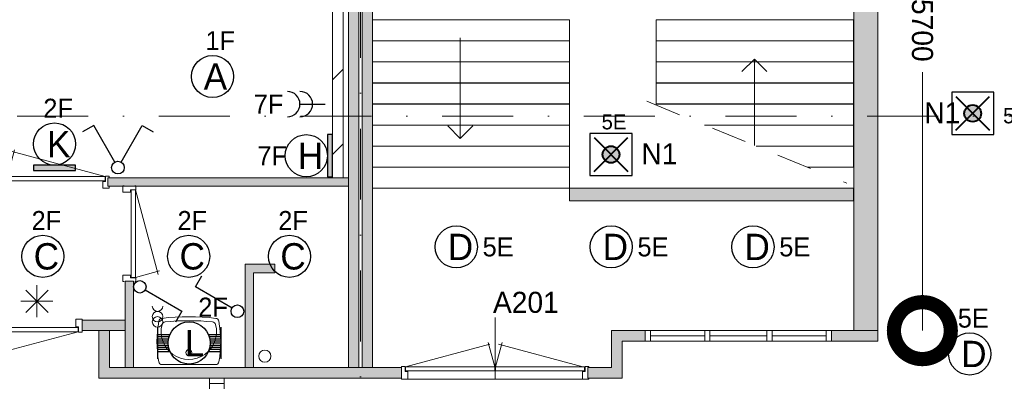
# Model space of a CAD drawing. Header units: millimetres. Extents: x 84337 to 168437, y -3060 to 56340.
# Tile 35 of 84: x 124683 to 134036, y 11954 to 15385. Entities that reach past the tile are written whole.
import ezdxf
from ezdxf.enums import TextEntityAlignment as Align
from ezdxf.xclip import XClip

# ---------------------------------------------------------------- set-up
doc = ezdxf.new("R2010")
doc.units = ezdxf.units.MM
doc.header["$PDMODE"] = 3
doc.header["$PDSIZE"] = 1
doc.linetypes.add('DGN2', pattern=[672.8, 336.4, -336.4])
doc.linetypes.add('DGN4', pattern=[1345.6, 672.8, -336.4, 0, -336.4])
for name, color, linetype in [('14', 7, 'Continuous'), ('16', 7, 'Continuous'), ('17', 7, 'Continuous'), ('18', 7, 'Continuous'), ('19', 7, 'Continuous'), ('20', 7, 'Continuous'), ('24', 7, 'Continuous'), ('31', 7, 'Continuous'), ('32', 7, 'Continuous'), ('33', 7, 'Continuous'), ('40', 7, 'Continuous'), ('48', 7, 'Continuous'), ('5', 7, 'Continuous'), ('56', 7, 'Continuous'), ('58', 7, 'Continuous'), ('62', 7, 'Continuous')]:
    doc.layers.add(name, color=color, linetype=linetype)
doc.styles.add('dgn001', font='dgn001.shx')
doc.styles.add('dgn003', font='dgn003.shx')
doc.styles.get("Standard").update_dxf_attribs({"font": 'arial.ttf'})
doc.dimstyles.get("Standard").update_dxf_attribs({"dimtxt": 0.18, "dimasz": 0.18, "dimexe": 0.18, "dimexo": 0.0625, "dimgap": 0.09, "dimtad": 0, "dimtih": 1, "dimtoh": 1, "dimdec": 4, "dimzin": 0, "dimdsep": 46, "dimtxsty": 'Standard', "dimcen": 0.09, "dimadec": 0, "dimazin": 0, "dimtfac": 1, "dimtdec": 4, "dimtofl": 0, "dimtmove": 0, "dimatfit": 3, "dimfxl": 1, "dimtolj": 1, "dimtzin": 0, "dimarcsym": 0})

# ---------------------------------------------------------------- blocks, each defined once
blk = doc.blocks.new('EA735')
at = {"layer": '18'}
blk.add_hatch(color=3, dxfattribs=at).paths.add_polyline_path([(0, -200), (0, 200), (-50, 200), (-50, -200)])
at = {"layer": '18', "color": 3, "linetype": 'Continuous', "lineweight": 30, "flags": 128}
blk.add_lwpolyline([(0, -200), (0, 200), (-50, 200), (-50, -200), (0, -200)], dxfattribs=at)
at = {"layer": '18', "color": 3, "linetype": 'Continuous', "lineweight": 30}
blk.add_circle((-250, 0), 200, dxfattribs=at)
at = {"layer": '18', "color": 2, "linetype": 'Continuous', "lineweight": 13, "style": 'dgn001'}
blk.add_text('H', height=250, dxfattribs=at).set_placement((-210.3, 0), align=Align.MIDDLE_CENTER)
at = {"layer": '18', "color": 1, "linetype": 'Continuous', "lineweight": 13, "style": 'dgn001'}
blk.add_text('7F', height=180, dxfattribs=at).set_placement((-433.4, 0), align=Align.MIDDLE_RIGHT)
blk = doc.blocks.new('EA634')
at = {"layer": '18'}
blk.add_hatch(color=3, dxfattribs=at).paths.add_polyline_path([(-200, 0), (200, 0), (200, 50), (-200, 50)])
at = {"layer": '18', "color": 3, "linetype": 'Continuous', "lineweight": 30, "flags": 128}
blk.add_lwpolyline([(-200, 0), (200, 0), (200, 50), (-200, 50), (-200, 0)], dxfattribs=at)
at = {"layer": '18', "color": 3, "linetype": 'Continuous', "lineweight": 30}
blk.add_circle((0, 250), 200, dxfattribs=at)
at = {"layer": '18', "color": 1, "linetype": 'Continuous', "lineweight": 13, "style": 'dgn001'}
blk.add_text('2F', height=180, dxfattribs=at).set_placement((34, 500), align=Align.CENTER)
at = {"layer": '18', "color": 2, "linetype": 'Continuous', "lineweight": 13, "style": 'dgn001'}
blk.add_text('K', height=250, dxfattribs=at).set_placement((39.7, 250), align=Align.MIDDLE_CENTER)
blk = doc.blocks.new('ED918')
at = {"layer": '20'}
h = blk.add_hatch(color=4, dxfattribs=at)
edge = h.paths.add_edge_path()
edge.add_arc((-0.4, -0.1), 80, 0, 360)
at = {"layer": '20', "color": 4, "linetype": 'Continuous', "lineweight": 40}
for p, q in [((-160, 160), (160, -160)), ((-160, -160), (160, 160))]:
    blk.add_line(p, q, dxfattribs=at)
at = {"layer": '20', "color": 3, "linetype": 'Continuous', "lineweight": 30, "flags": 128}
blk.add_lwpolyline([(-200, -200), (200, -200), (200, 200), (-200, 200), (-200, -200)], dxfattribs=at)
at = {"layer": '20', "color": 4, "linetype": 'Continuous', "lineweight": 40}
blk.add_circle((-0.4, -0.1), 80, dxfattribs=at)
at = {"layer": '20', "color": 2, "linetype": 'Continuous', "lineweight": 30, "style": 'dgn001'}
blk.add_text('N1', height=200, dxfattribs=at).set_placement((-118.7, -94.4), align=Align.RIGHT)
at = {"layer": '20', "color": 1, "linetype": 'Continuous', "lineweight": 13, "style": 'dgn001'}
blk.add_text('5E', height=144, dxfattribs=at).set_placement((288.8, -94.4))
blk = doc.blocks.new('ED922')
at = {"layer": '20'}
h = blk.add_hatch(color=4, dxfattribs=at)
edge = h.paths.add_edge_path()
edge.add_arc((-0.4, -0.1), 80, 0, 360)
at = {"layer": '20', "color": 4, "linetype": 'Continuous', "lineweight": 40}
for p, q in [((-160, 160), (160, -160)), ((-160, -160), (160, 160))]:
    blk.add_line(p, q, dxfattribs=at)
at = {"layer": '20', "color": 3, "linetype": 'Continuous', "lineweight": 30, "flags": 128}
blk.add_lwpolyline([(-200, -200), (200, -200), (200, 200), (-200, 200), (-200, -200)], dxfattribs=at)
at = {"layer": '20', "color": 4, "linetype": 'Continuous', "lineweight": 40}
blk.add_circle((-0.4, -0.1), 80, dxfattribs=at)
at = {"layer": '20', "color": 1, "linetype": 'Continuous', "lineweight": 13, "style": 'dgn001'}
blk.add_text('5E', height=144, dxfattribs=at).set_placement((28, 238.4), align=Align.CENTER)
at = {"layer": '20', "color": 2, "linetype": 'Continuous', "lineweight": 30, "style": 'dgn001'}
blk.add_text('N1', height=200, dxfattribs=at).set_placement((288.8, -94.4))
blk = doc.blocks.new('EC6103')
at = {"layer": '18', "color": 3, "linetype": 'Continuous', "lineweight": 30}
blk.add_circle((0, 0), 200, dxfattribs=at)
at = {"layer": '18', "color": 1, "linetype": 'Continuous', "lineweight": 13, "style": 'dgn001'}
blk.add_text('5E', height=180, dxfattribs=at).set_placement((34, 250), align=Align.CENTER)
at = {"layer": '18', "color": 2, "linetype": 'Continuous', "lineweight": 13, "style": 'dgn001'}
blk.add_text('D', height=250, dxfattribs=at).set_placement((39.6, 0), align=Align.MIDDLE_CENTER)
blk = doc.blocks.new('EC6104')
at = {"layer": '18', "color": 3, "linetype": 'Continuous', "lineweight": 30}
blk.add_circle((0, 0), 200, dxfattribs=at)
at = {"layer": '18', "color": 2, "linetype": 'Continuous', "lineweight": 13, "style": 'dgn001'}
blk.add_text('D', height=250, dxfattribs=at).set_placement((39.6, 0), align=Align.MIDDLE_CENTER)
at = {"layer": '18', "color": 1, "linetype": 'Continuous', "lineweight": 13, "style": 'dgn001'}
blk.add_text('5E', height=180, dxfattribs=at).set_placement((250, 0), align=Align.MIDDLE_LEFT)
blk = doc.blocks.new('EC6105')
at = {"layer": '18', "color": 3, "linetype": 'Continuous', "lineweight": 30}
blk.add_circle((0, 0), 200, dxfattribs=at)
at = {"layer": '18', "color": 2, "linetype": 'Continuous', "lineweight": 13, "style": 'dgn001'}
blk.add_text('D', height=250, dxfattribs=at).set_placement((39.6, 0), align=Align.MIDDLE_CENTER)
at = {"layer": '18', "color": 1, "linetype": 'Continuous', "lineweight": 13, "style": 'dgn001'}
blk.add_text('5E', height=180, dxfattribs=at).set_placement((250, 0), align=Align.MIDDLE_LEFT)
blk = doc.blocks.new('EC6106')
at = {"layer": '18', "color": 3, "linetype": 'Continuous', "lineweight": 30}
blk.add_circle((0, 0), 200, dxfattribs=at)
at = {"layer": '18', "color": 2, "linetype": 'Continuous', "lineweight": 13, "style": 'dgn001'}
blk.add_text('D', height=250, dxfattribs=at).set_placement((39.6, 0), align=Align.MIDDLE_CENTER)
at = {"layer": '18', "color": 1, "linetype": 'Continuous', "lineweight": 13, "style": 'dgn001'}
blk.add_text('5E', height=180, dxfattribs=at).set_placement((250, 0), align=Align.MIDDLE_LEFT)
blk = doc.blocks.new('EC6389')
at = {"layer": '18', "color": 3, "linetype": 'Continuous', "lineweight": 30}
blk.add_circle((0.005, 0), 200, dxfattribs=at)
at = {"layer": '18', "color": 1, "linetype": 'Continuous', "lineweight": 13, "style": 'dgn001'}
blk.add_text('2F', height=180, dxfattribs=at).set_placement((34.02, 250), align=Align.CENTER)
at = {"layer": '18', "color": 2, "linetype": 'Continuous', "lineweight": 13, "style": 'dgn001'}
blk.add_text('C', height=249.99, dxfattribs=at).set_placement((33.755, -0.005), align=Align.MIDDLE_CENTER)
blk = doc.blocks.new('EC6390')
at = {"layer": '18', "color": 3, "linetype": 'Continuous', "lineweight": 30}
blk.add_circle((0.005, 0), 200, dxfattribs=at)
at = {"layer": '18', "color": 1, "linetype": 'Continuous', "lineweight": 13, "style": 'dgn001'}
blk.add_text('2F', height=180, dxfattribs=at).set_placement((34.02, 250), align=Align.CENTER)
at = {"layer": '18', "color": 2, "linetype": 'Continuous', "lineweight": 13, "style": 'dgn001'}
blk.add_text('C', height=249.99, dxfattribs=at).set_placement((33.755, -0.005), align=Align.MIDDLE_CENTER)
blk = doc.blocks.new('EC6391')
at = {"layer": '18', "color": 3, "linetype": 'Continuous', "lineweight": 30}
blk.add_circle((0.005, 0), 200, dxfattribs=at)
at = {"layer": '18', "color": 1, "linetype": 'Continuous', "lineweight": 13, "style": 'dgn001'}
blk.add_text('2F', height=180, dxfattribs=at).set_placement((34.02, 250), align=Align.CENTER)
at = {"layer": '18', "color": 2, "linetype": 'Continuous', "lineweight": 13, "style": 'dgn001'}
blk.add_text('C', height=249.99, dxfattribs=at).set_placement((33.755, -0.005), align=Align.MIDDLE_CENTER)
blk = doc.blocks.new('EC6392')
at = {"layer": '18', "color": 3, "linetype": 'Continuous', "lineweight": 30}
blk.add_circle((0, 0), 200, dxfattribs=at)
at = {"layer": '18', "color": 1, "linetype": 'Continuous', "lineweight": 13, "style": 'dgn001'}
blk.add_text('1F', height=180, dxfattribs=at).set_placement((73, 250), align=Align.CENTER)
at = {"layer": '18', "color": 2, "linetype": 'Continuous', "lineweight": 13, "style": 'dgn001'}
blk.add_text('A', height=250, dxfattribs=at).set_placement((26.9, 0), align=Align.MIDDLE_CENTER)
blk = doc.blocks.new('AnonymousCell35')
at = {"layer": '18', "color": 3, "linetype": 'Continuous', "lineweight": 0, "flags": 128}
blk.add_lwpolyline([(50, 99.5, -0.99989), (-50, 99.5)], format="xyb", dxfattribs=at)
at = {"layer": '18', "color": 3, "linetype": 'Continuous', "lineweight": 0}
for centre in [(0, -0.5), (0, -50.5)]:
    blk.add_circle(centre, 50, dxfattribs=at)
blk = doc.blocks.new('EA012')
at = {"layer": '18', "color": 3, "linetype": 'Continuous', "lineweight": 30}
for p, q in [((-300, 150), (-300, -150)), ((300, 150), (300, -150)), ((-300, 80), (-182, 80)), ((-300, 60), (-190, 60)), ((-300, 40), (-195, 40)), ((-300, 20), (-200, 20)), ((-300, 0), (-200, 0)), ((182, 80), (300, 80)), ((190, 60), (300, 60)), ((195, 40), (300, 40)), ((200, 20), (300, 20)), ((200, 0), (300, 0)), ((-300, -20), (-200, -20)), ((-300, -40), (-195, -40)), ((-300, -60), (-190, -60)), ((-300, -80), (-182, -80)), ((182, -80), (300, -80)), ((190, -60), (300, -60)), ((195, -40), (300, -40)), ((200, -20), (300, -20))]:
    blk.add_line(p, q, dxfattribs=at)
blk.add_circle((0, -0.5), 200, dxfattribs=at)
at = {"layer": '18', "color": 1, "linetype": 'Continuous', "lineweight": 0, "style": 'dgn001'}
blk.add_text('2F', height=180, dxfattribs=at).set_placement((368.04, 250), align=Align.RIGHT)
at = {"layer": '18', "color": 2, "linetype": 'Continuous', "lineweight": 13, "style": 'dgn001'}
blk.add_text('L', height=249.99, dxfattribs=at).set_placement((50.995, -1.005), align=Align.MIDDLE_CENTER)
blk = doc.blocks.new('EL1197')
at = {"layer": '16', "color": 3, "linetype": 'Continuous', "lineweight": 30}
blk.add_line((-240, 0), (0, 0), dxfattribs=at)
for centre in [(-360, 0), (-240, 0)]:
    blk.add_arc(centre, 120, 270, 90, dxfattribs=at)
at = {"layer": '16', "color": 2, "linetype": 'Continuous', "lineweight": 13, "style": 'dgn001'}
blk.add_text('7F', height=180, dxfattribs=at).set_placement((-398.37, 0), align=Align.MIDDLE_RIGHT)
blk = doc.blocks.new('EH0132')
at = {"layer": '19', "color": 3, "linetype": 'Continuous', "lineweight": 30}
for p, q in [((-398, 230), (-338, 335)), ((-50, 30), (-398, 230))]:
    blk.add_line(p, q, dxfattribs=at)
blk.add_circle((0, 0), 60, dxfattribs=at)
blk = doc.blocks.new('EH0133')
at = {"layer": '19', "color": 3, "linetype": 'Continuous', "lineweight": 30}
for p, q in [((50, -30), (398, -230)), ((398, -230), (338, -335))]:
    blk.add_line(p, q, dxfattribs=at)
blk.add_circle((0, 0), 60, dxfattribs=at)
blk = doc.blocks.new('EH633')
at = {"layer": '19', "color": 3, "linetype": 'Continuous', "lineweight": 30}
for p, q in [((-230, 398), (-335, 338)), ((-30, 50), (-230, 398)), ((30, 50), (230, 398)), ((230, 398), (335, 338))]:
    blk.add_line(p, q, dxfattribs=at)
blk.add_circle((0, 0), 60, dxfattribs=at)
blk = doc.blocks.new('830R1024')
at = {"layer": '33', "color": 1, "linetype": 'Continuous', "lineweight": 0}
for p, q in [((108, 868), (322.82, 66.28)), ((108, 38), (336.87, 99.32))]:
    blk.add_line(p, q, dxfattribs=at)
at = {"layer": '33', "color": 92, "linetype": 'Continuous', "lineweight": 13, "true_color": 0x00e100, "flags": 128}
for points in [[(100, 906), (111, 906), (111, 871), (61, 871), (61, 846), (-11, 846), (-11, 906), (0, 906)], [(100, 0), (111, 0), (111, 35), (61, 35), (61, 60), (-11, 60), (-11, 0), (0, 0)]]:
    blk.add_lwpolyline(points, dxfattribs=at)
at = {"layer": '33', "color": 2, "linetype": 'Continuous', "lineweight": 13, "true_color": 0xf0f000, "flags": 128}
blk.add_lwpolyline([(108, 868), (108, 38), (68, 38), (68, 868), (108, 868)], dxfattribs=at)
blk = doc.blocks.new('930L098')
at = {"layer": '33', "color": 1, "linetype": 'Continuous', "lineweight": 0}
for p, q in [((-968, 98), (-899.56, 353.44)), ((-38, 98), (-936.31, 338.7))]:
    blk.add_line(p, q, dxfattribs=at)
at = {"layer": '33', "color": 92, "linetype": 'Continuous', "lineweight": 13, "true_color": 0x00e100, "flags": 128}
for points in [[(-1006, 90), (-1006, 101), (-971, 101), (-971, 51), (-946, 51), (-946, -11), (-1006, -11), (-1006, 0)], [(0, 90), (0, 101), (-35, 101), (-35, 51), (-60, 51), (-60, -11), (0, -11), (0, 0)]]:
    blk.add_lwpolyline(points, dxfattribs=at)
at = {"layer": '33', "color": 2, "linetype": 'Continuous', "lineweight": 13, "true_color": 0xf0f000, "flags": 128}
blk.add_lwpolyline([(-968, 98), (-38, 98), (-38, 58), (-968, 58), (-968, 98)], dxfattribs=at)
blk = doc.blocks.new('WT018')
at = {"layer": '40', "color": 7, "linetype": 'Continuous', "lineweight": 0}
blk.add_line((253.2, 20), (-253.2, 20), dxfattribs=at)
blk.add_circle((0, 133.3), 28.1, dxfattribs=at)
for centre, radius, start, end in [((0, -1669.4), 2143.7, 83.14249, 96.85751), ((765.8, 236.5), 1068.4, 169.44861, 190.20169), ((-252, 426.2), 33, 96.85751, 169.65449), ((0, 332.1), 263.1, 164.86666, 15.13334), ((-222.2, 392.2), 33, 96.04176, 164.86666), ((0, -1706.8), 2143.7, 83.95824, 96.04176), ((222.2, 392.2), 33, 15.13334, 83.95824), ((252, 426.2), 33, 10.34551, 83.14249), ((-765.8, 236.5), 1068.4, 349.79831, 10.55139), ((-253.2, 53), 33, 190.00267, 270), ((253.2, 53), 33, 270, 349.99733)]:
    blk.add_arc(centre, radius, start, end, dxfattribs=at)
blk = doc.blocks.new('830R1026')
at = {"layer": '33', "color": 1, "linetype": 'Continuous', "lineweight": 0}
for p, q in [((38, -108), (99.32, -336.87)), ((868, -108), (66.28, -322.82))]:
    blk.add_line(p, q, dxfattribs=at)
at = {"layer": '33', "color": 92, "linetype": 'Continuous', "lineweight": 13, "true_color": 0x00e100, "flags": 128}
for points in [[(0, -100), (0, -111), (35, -111), (35, -61), (60, -61), (60, 11), (0, 11), (0, 0)], [(906, -100), (906, -111), (871, -111), (871, -61), (846, -61), (846, 11), (906, 11), (906, 0)]]:
    blk.add_lwpolyline(points, dxfattribs=at)
at = {"layer": '33', "color": 2, "linetype": 'Continuous', "lineweight": 13, "true_color": 0xf0f000, "flags": 128}
blk.add_lwpolyline([(868, -108), (38, -108), (38, -68), (868, -68), (868, -108)], dxfattribs=at)
blk = doc.blocks.new('_DotSmall')
at = {"color": 0, "linetype": 'ByBlock', "const_width": 0.5}
blk.add_lwpolyline([(-0.0625, 0, 1), (0.0625, 0, 1)], format="xyb", close=True, dxfattribs=at)
blk = doc.blocks.new('*D8035')
at = {"layer": '58', "color": 3, "linetype": 'Continuous', "lineweight": 0, "transparency": 16777216}
for p, q in [((43187.1, 16357.8), (43187.1, 13906.1)), ((43187.1, 10657.8), (43187.1, 13109.5))]:
    blk.add_line(p, q, dxfattribs=at)
at = {"layer": 'Defpoints', "color": 0, "linetype": 'Continuous', "transparency": 16777216}
for p in [(42497.9, 16357.8), (43187.1, 16357.8), (42497.9, 10657.8)]:
    blk.add_point(p, dxfattribs=at)
at = {"layer": '58', "color": 3, "linetype": 'Continuous', "lineweight": 0, "transparency": 16777216, "xscale": 1080, "yscale": 1080, "zscale": 1080}
for p, rotation in [((43187.1, 16357.8), 90), ((43187.1, 10657.8), 270)]:
    blk.add_blockref('_DotSmall', p, dxfattribs=dict(at, rotation=rotation))
at = {"layer": '58', "color": 3, "linetype": 'Continuous', "lineweight": 0, "transparency": 16777216, "insert": (43187.1, 13507.8), "char_height": 200, "attachment_point": 5, "rotation": 270, "style": 'dgn003'}
blk.add_mtext('\\A1;5700', dxfattribs=at)
blk = doc.blocks.new('EAE677')
at = {"layer": '5', "color": 3, "linetype": 'Continuous', "lineweight": 0}
for p, q in [((106.04, -106.05), (-106.06, 106.05)), ((-106.06, -106.05), (106.04, 106.05)), ((0, -151.5), (0, 151.5)), ((-151.5, 0), (151.5, 0))]:
    blk.add_line(p, q, dxfattribs=at)
blk = doc.blocks.new('50E03_329_B02 - Default')
at = {"layer": '62'}
for color, points in [(7, [(42764.76, 10657.77), (42534.76, 10657.77), (42534.76, 16357.77), (42764.76, 16357.77)]), (7, [(37964.76, 10307.77), (37864.76, 10307.77), (37864.76, 16057.77), (37964.76, 16057.77)]), (9, [(37834.76, 10307.77), (37734.76, 10307.77), (37734.76, 15607.77), (37834.76, 15607.77)]), (9, [(37734.76, 12027.77), (35449.76, 12027.77), (35449.76, 12107.77), (37734.76, 12107.77)]), (9, [(39836.47, 12009.37), (42534.22, 12009.37), (42534.22, 11888.21), (39836.47, 11888.21)]), (9, [(37034.76, 11207.77), (37034.76, 11287.77), (36754.76, 11287.77), (36754.76, 10307.77), (36834.76, 10307.77), (36834.76, 11207.77)]), (9, [(35694.76, 11127.77), (35614.76, 11127.77), (35614.76, 10307.77), (35694.76, 10307.77)]), (7, [(35614.76, 10757.77), (35204.76, 10757.77), (35204.76, 10657.77), (35614.76, 10657.77)]), (7, [(35364.76, 10657.77), (35464.76, 10657.77), (35464.76, 10307.77), (38239.76, 10307.77), (38239.76, 10207.77), (35364.76, 10207.77)]), (7, [(40009.48, 10307.77), (40234.76, 10307.77), (40234.76, 10657.77), (40554.76, 10657.77), (40554.76, 10557.77), (40334.76, 10557.77), (40334.76, 10207.77), (40009.48, 10207.77)]), (7, [(42324.76, 10657.77), (42764.76, 10657.77), (42764.76, 10557.77), (42324.76, 10557.77)])]:
    blk.add_hatch(color=color, dxfattribs=at).paths.add_polyline_path(points)
at = {"layer": '16', "color": 92, "linetype": 'Continuous', "lineweight": 0, "true_color": 0x00e100, "flags": 128}
for points in [[(35449.76, 12027.77), (37734.76, 12027.77), (37734.76, 12107.77), (35449.76, 12107.77), (35449.76, 12027.77)], [(36834.76, 10307.77), (36834.76, 11207.77), (37034.76, 11207.77), (37034.76, 11287.77), (36754.76, 11287.77), (36754.76, 10307.77), (36834.76, 10307.77)], [(35694.76, 10307.77), (35614.76, 10307.77), (35614.76, 11127.77), (35694.76, 11127.77), (35694.76, 10307.77)], [(35614.76, 10657.77), (35204.76, 10657.77), (35204.76, 10757.77), (35614.76, 10757.77), (35614.76, 10657.77)], [(38239.76, 10207.77), (35364.76, 10207.77), (35364.76, 10657.77), (35464.76, 10657.77), (35464.76, 10307.77), (38239.76, 10307.77), (38239.76, 10207.77)]]:
    blk.add_lwpolyline(points, dxfattribs=at)
at = {"layer": '17', "color": 92, "linetype": 'Continuous', "lineweight": 0, "true_color": 0x00e100}
blk.add_line((37544.76, 12107.77), (37734.76, 12107.77), dxfattribs=at)
at = {"layer": '17', "color": 92, "linetype": 'Continuous', "lineweight": 0, "true_color": 0x00e100, "flags": 128}
for points in [[(42764.76, 10657.77), (42534.76, 10657.77), (42534.76, 16357.77), (42764.76, 16357.77), (42764.76, 10657.77)], [(37864.76, 10307.77), (37964.76, 10307.77), (37964.76, 16057.77), (37864.76, 16057.77), (37864.76, 10307.77)], [(37817.52, 15607.77), (37834.76, 15607.77), (37834.76, 10307.77), (37734.76, 10307.77), (37734.76, 15607.77)], [(40234.76, 10657.77), (40554.76, 10657.77), (40554.76, 10557.77), (40334.76, 10557.77), (40334.76, 10207.77), (40009.48, 10207.77), (40009.48, 10307.77), (40234.76, 10307.77), (40234.76, 10657.77)], [(42764.76, 10657.77), (42324.76, 10657.77), (42324.76, 10557.77), (42764.76, 10557.77), (42764.76, 10657.77)]]:
    blk.add_lwpolyline(points, dxfattribs=at)
at = {"layer": '24', "color": 7, "linetype": 'Continuous', "lineweight": 0}
for p, q in [((38797.33, 13436.4), (38797.33, 12482.09)), ((41591.15, 13235.69), (41472.52, 13117.14)), ((41591.15, 13235.69), (41709.78, 13117.14)), ((41591.15, 12416.15), (41591.15, 13235.69)), ((38797.33, 12482.09), (38678.7, 12600.64)), ((38797.33, 12482.09), (38915.96, 12600.64)), ((37964.76, 12009.37), (42531.47, 12009.37))]:
    blk.add_line(p, q, dxfattribs=at)
at = {"layer": '24', "color": 92, "linetype": 'DGN2', "lineweight": 0, "true_color": 0x00e100}
blk.add_line((40569.51, 12834.35), (42468.58, 12056.98), dxfattribs=at)
at = {"layer": '24', "color": 7, "linetype": 'Continuous', "lineweight": 0, "flags": 128}
for points in [[(37964.76, 13607.77), (39836.47, 13607.77), (39836.47, 13409.37), (37964.76, 13409.37), (37964.76, 13607.77)], [(40659.76, 13607.77), (42531.47, 13607.77), (42531.47, 13409.37), (40659.76, 13409.37), (40659.76, 13607.77)], [(37964.76, 13407.77), (39836.47, 13407.77), (39836.47, 13209.37), (37964.76, 13209.37), (37964.76, 13407.77)], [(40659.76, 13407.77), (42531.47, 13407.77), (42531.47, 13209.37), (40659.76, 13209.37), (40659.76, 13407.77)], [(37964.76, 13207.77), (39836.47, 13207.77), (39836.47, 13009.37), (37964.76, 13009.37), (37964.76, 13207.77)], [(40659.76, 13207.77), (42531.47, 13207.77), (42531.47, 13009.37), (40659.76, 13009.37), (40659.76, 13207.77)], [(37964.76, 13007.77), (39836.47, 13007.77), (39836.47, 12809.37), (37964.76, 12809.37), (37964.76, 13007.77)], [(40659.76, 13007.77), (42531.47, 13007.77), (42531.47, 12809.37), (40659.76, 12809.37), (40659.76, 13007.77)], [(37964.76, 12807.77), (39836.47, 12807.77), (39836.47, 12609.37), (37964.76, 12609.37), (37964.76, 12807.77)], [(40659.76, 12797.41), (40659.76, 12807.77), (42531.47, 12807.77), (42531.47, 12609.37), (41119.12, 12609.37)], [(37964.76, 12607.77), (39836.47, 12607.77), (39836.47, 12409.37), (37964.76, 12409.37), (37964.76, 12607.77)], [(41123.03, 12607.77), (42531.47, 12607.77), (42531.47, 12409.37), (41607.71, 12409.37)], [(37964.76, 12407.77), (39836.47, 12407.77), (39836.47, 12209.37), (37964.76, 12209.37), (37964.76, 12407.77)], [(41611.62, 12407.77), (42531.47, 12407.77), (42531.47, 12209.37), (42096.3, 12209.37)], [(37964.76, 12207.77), (39836.47, 12207.77), (39836.47, 12009.37), (37964.76, 12009.37), (37964.76, 12207.77)]]:
    blk.add_lwpolyline(points, dxfattribs=at)
at = {"layer": '31', "color": 3, "linetype": 'Continuous', "lineweight": 0}
for p, q in [((36414.76, 8607.77), (36414.76, 10207.77)), ((36554.76, 8607.77), (36554.76, 10207.77))]:
    blk.add_line(p, q, dxfattribs=at)
at = {"layer": '32', "color": 3, "linetype": 'Continuous', "lineweight": 0}
for p, q in [((40554.76, 10657.77), (42274.76, 10657.77)), ((41119.76, 10607.77), (40604.76, 10607.77)), ((41709.76, 10607.77), (41169.76, 10607.77)), ((42274.76, 10607.77), (41759.76, 10607.77)), ((42274.76, 10657.77), (42274.76, 10557.77)), ((42274.76, 10557.77), (40554.76, 10557.77))]:
    blk.add_line(p, q, dxfattribs=at)
at = {"layer": '32', "color": 3, "linetype": 'Continuous', "lineweight": 0, "flags": 128}
for points in [[(40604.76, 10557.77), (40554.76, 10557.77), (40554.76, 10657.77), (40604.76, 10657.77), (40604.76, 10557.77)], [(41169.76, 10557.77), (41119.76, 10557.77), (41119.76, 10657.77), (41169.76, 10657.77), (41169.76, 10557.77)], [(41759.76, 10557.77), (41709.76, 10557.77), (41709.76, 10657.77), (41759.76, 10657.77), (41759.76, 10557.77)], [(42324.76, 10557.77), (42274.76, 10557.77), (42274.76, 10657.77), (42324.76, 10657.77), (42324.76, 10557.77)], [(36415.76, 10157.77), (36415.76, 10207.77), (36554.76, 10207.77), (36554.76, 10157.77), (36415.76, 10157.77)]]:
    blk.add_lwpolyline(points, dxfattribs=at)
at = {"layer": '33', "color": 1, "linetype": 'Continuous', "lineweight": 0}
for p, q in [((38277.76, 10315.77), (39079.48, 10530.59)), ((39124.82, 10315.77), (39063.5, 10544.64)), ((39132.69, 10315.77), (39194.01, 10544.64)), ((39962.69, 10315.77), (39160.97, 10530.59))]:
    blk.add_line(p, q, dxfattribs=at)
at = {"layer": '33', "color": 92, "linetype": 'Continuous', "lineweight": 13, "true_color": 0x00e100, "flags": 128}
for points in [[(38239.76, 10307.77), (38239.76, 10318.77), (38274.76, 10318.77), (38274.76, 10268.77), (38299.76, 10268.77), (38299.76, 10196.77), (38239.76, 10196.77), (38239.76, 10207.77)], [(40018.5, 10307.77), (40018.5, 10318.77), (39983.5, 10318.77), (39983.5, 10268.77), (39958.5, 10268.77), (39958.5, 10196.77), (40018.5, 10196.77), (40018.5, 10207.77)]]:
    blk.add_lwpolyline(points, dxfattribs=at)
at = {"layer": '33', "color": 2, "linetype": 'Continuous', "lineweight": 13, "true_color": 0xf0f000, "flags": 128}
for points in [[(38277.76, 10315.77), (39126.01, 10315.77), (39126.01, 10275.77), (38277.76, 10275.77), (38277.76, 10315.77)], [(39977.09, 10315.77), (39133.12, 10315.77), (39133.12, 10275.77), (39977.09, 10275.77), (39977.09, 10315.77)]]:
    blk.add_lwpolyline(points, dxfattribs=at)
at = {"layer": '40', "color": 3, "linetype": 'Continuous', "lineweight": 0}
blk.add_circle((36941.52, 10416.37), 57.46, dxfattribs=at)
at = {"layer": '56', "color": 3, "linetype": 'DGN4', "lineweight": 0}
for p, q in [((37849.76, 50407.77), (37849.76, 1494.98)), ((51564.76, 12692.77), (-3435.24, 12692.77))]:
    blk.add_line(p, q, dxfattribs=at)
at = {"layer": '62', "color": 7, "linetype": 'Continuous', "lineweight": 0}
for p, q in [((39129.13, 10196.77), (39129.13, 10783.04)), ((38299.76, 10196.77), (39958.5, 10196.77))]:
    blk.add_line(p, q, dxfattribs=at)
at = {"layer": '62', "color": 9, "linetype": 'Continuous', "lineweight": 0}
for p, q in [((40554.76, 10557.77), (40554.76, 10657.77)), ((42324.76, 10557.77), (42324.76, 10657.77))]:
    blk.add_line(p, q, dxfattribs=at)
at = {"layer": '62', "color": 7, "linetype": 'Continuous', "lineweight": 0, "flags": 128}
for points in [[(42764.76, 10657.77), (42534.76, 10657.77), (42534.76, 16357.77), (42764.76, 16357.77), (42764.76, 10657.77)], [(37964.76, 10307.77), (37864.76, 10307.77), (37864.76, 16057.77), (37964.76, 16057.77), (37964.76, 10307.77)], [(39836.47, 12009.37), (42534.22, 12009.37), (42534.22, 11888.21), (39836.47, 11888.21), (39836.47, 12009.37)], [(35614.76, 10757.77), (35204.76, 10757.77), (35204.76, 10657.77), (35614.76, 10657.77), (35614.76, 10757.77)], [(35364.76, 10657.77), (35464.76, 10657.77), (35464.76, 10307.77), (38239.76, 10307.77), (38239.76, 10207.77), (35364.76, 10207.77), (35364.76, 10657.77)], [(40009.48, 10307.77), (40234.76, 10307.77), (40234.76, 10657.77), (40554.76, 10657.77), (40554.76, 10557.77), (40334.76, 10557.77), (40334.76, 10207.77), (40009.48, 10207.77), (40009.48, 10307.77)], [(42324.76, 10657.77), (42764.76, 10657.77), (42764.76, 10557.77), (42324.76, 10557.77), (42324.76, 10657.77)]]:
    blk.add_lwpolyline(points, dxfattribs=at)
at = {"layer": '62', "color": 9, "linetype": 'Continuous', "lineweight": 0, "flags": 128}
for points in [[(37834.76, 10307.77), (37734.76, 10307.77), (37734.76, 15607.77), (37834.76, 15607.77), (37834.76, 10307.77)], [(37734.76, 12027.77), (35449.76, 12027.77), (35449.76, 12107.77), (37734.76, 12107.77), (37734.76, 12027.77)], [(39836.47, 12009.37), (42534.22, 12009.37), (42534.22, 11888.21), (39836.47, 11888.21), (39836.47, 12009.37)], [(37034.76, 11207.77), (37034.76, 11287.77), (36754.76, 11287.77), (36754.76, 10307.77), (36834.76, 10307.77), (36834.76, 11207.77), (37034.76, 11207.77)], [(35694.76, 11127.77), (35614.76, 11127.77), (35614.76, 10307.77), (35694.76, 10307.77), (35694.76, 11127.77)]]:
    blk.add_lwpolyline(points, dxfattribs=at)
at = {"color": 7, "linetype": 'Continuous', "lineweight": 0}
for name, p in [('930L098', (35462.99, 12021.8)), ('830R1024', (35604.58, 11124.69)), ('830R1026', (34300.05, 10755.87)), ('WT018', (36218.9, 10315.63))]:
    blk.add_blockref(name, p, dxfattribs=at)
at = {"layer": '48', "color": 7, "linetype": 'Continuous', "lineweight": 0, "style": 'dgn003'}
blk.add_text('A201', height=200, dxfattribs=at).set_placement((39420.61, 10926.57), align=Align.MIDDLE_CENTER)
at = {"layer": '58', "color": 3, "linetype": 'Continuous', "lineweight": 0}
dim = blk.add_linear_dim(base=(43187.07, 16357.77), p1=(42497.92, 10657.77), p2=(42497.92, 16357.77), angle=270, dimstyle='Standard', override={"dimscale": 1, "dimtxt": 200, "dimasz": 1080, "dimexe": 0, "dimexo": 0, "dimgap": 100, "dimtad": 1, "dimjust": 0, "dimtih": 0, "dimtoh": 0, "dimdec": 0, "dimlfac": 1, "dimzin": 11, "dimdsep": 46, "dimlunit": 2, "dimpost": '<>', "dimtxsty": 'dgn003', "dimblk1": 'DotSmall', "dimblk2": 'DotSmall', "dimsah": 1, "dimcen": 0, "dimse1": 1, "dimse2": 1, "dimclrd": 3, "dimclre": 3, "dimclrt": 3, "dimtol": 0, "dimtix": 1, "dimtofl": 1, "dimatfit": 3, "dimfrac": 1, "dimtolj": 1, "dimlwd": 0, "dimlwe": 0}, dxfattribs=at)
dim.commit()
dim.dimension.update_dxf_attribs({"geometry": '*D8035', "text_midpoint": (43187.07, 13507.77), "text_rotation": 270})

msp = doc.modelspace()

# ---------------------------------------------------------------- hatches: boundary and pattern name
at = {"layer": '14', "linetype": 'Continuous', "lineweight": 0}
h = msp.add_hatch(dxfattribs=at)
h.set_pattern_fill('DGN_EZ7', color=2, scale=100, style=0, pattern_type=2)
h.set_pattern_definition([(45, (-35.6, 2691.77), (4e-14, 709), [])])
h.paths.add_polyline_path([(127655.19, 13884.49), (127655.19, 17384.49), (127755.19, 17384.49), (127755.19, 13884.49)])

# ---------------------------------------------------------------- linework, layer by layer
at = {"layer": '14', "color": 3, "linetype": 'CONTINUOUS', "lineweight": 0}
for p, q in [((127655.19, 13884.49), (127655.19, 17384.49)), ((127755.19, 13884.49), (127755.19, 17384.49)), ((127655.19, 13884.49), (127705.19, 13884.49)), ((127755.19, 13884.49), (127705.19, 13884.49))]:
    msp.add_line(p, q, dxfattribs=at)

# ---------------------------------------------------------------- block references
ref = msp.add_blockref('50E03_329_B02 - Default', (90070.43, 1776.72))
XClip(ref).set_block_clipping_path([(-1935.24, 2907.77), (50064.76, 48907.77)])
at = {"color": 1, "linetype": 'Continuous', "lineweight": 0}
for name, p in [('EC6392', (126514.95, 14846.48)), ('EL1197', (127585.19, 14584.49)), ('ED918', (133736.09, 14496.3)), ('EA634', (125013.78, 13955.4)), ('ED922', (130300.14, 14106.3)), ('EH633', (125615.52, 13982.31)), ('EA735', (127655.19, 14094.49)), ('EC6389', (124902.31, 13139.77)), ('EC6390', (126288.17, 13139.77)), ('EC6391', (127245.67, 13139.77)), ('EC6106', (128830.15, 13229.2)), ('EC6105', (130301.4, 13229.2)), ('EC6104', (131648.33, 13229.2)), ('EH0133', (125823.9, 12850.32)), ('EH0132', (126751.01, 12618.82)), ('EAE677', (124845.85, 12714.06)), ('EA012', (126292.26, 12318.04)), ('AnonymousCell35', (125992.26, 12568.04)), ('EC6103', (133707.42, 12213.28))]:
    msp.add_blockref(name, p, dxfattribs=at)

doc.saveas('drawing.dxf')
